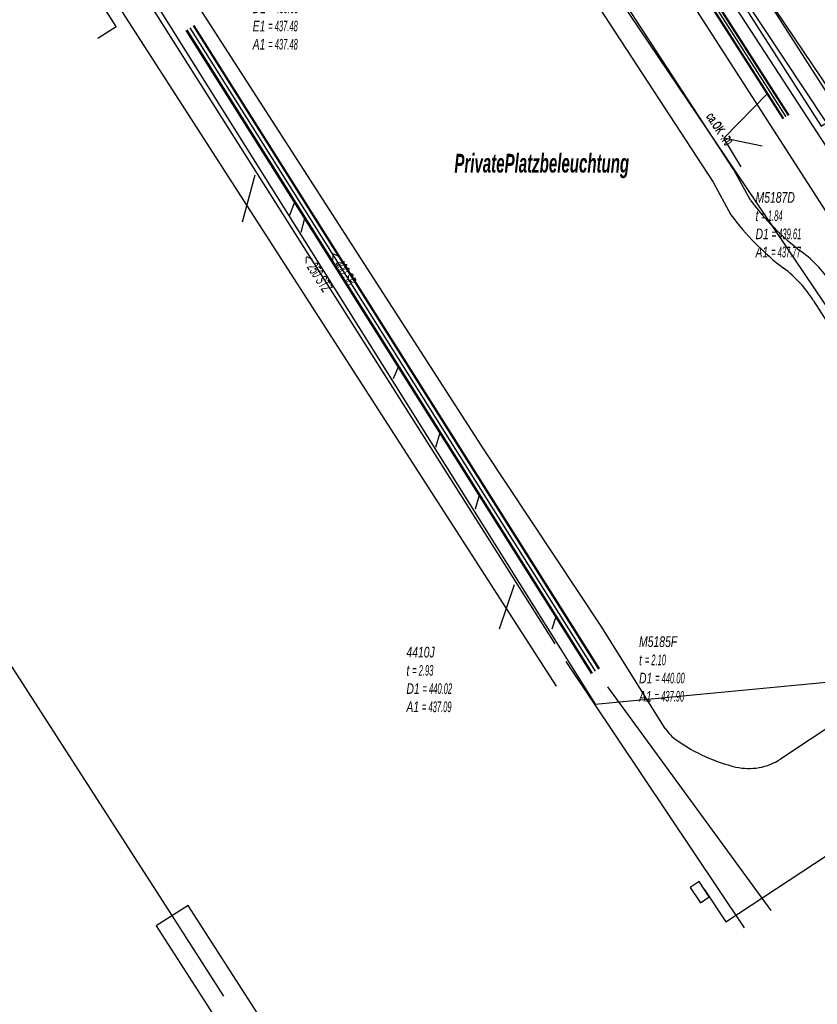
# Model space of a CAD drawing. Header units: metres. Extents: x 2695563 to 2696938, y 1260544 to 1262032.
# Tile 189 of 256: x 2696397 to 2696435, y 1261363 to 1261410. Entities that reach past the tile are written whole.
import ezdxf

# ---------------------------------------------------------------- set-up
doc = ezdxf.new("R2010")
doc.units = ezdxf.units.M
doc.linetypes.add('AUSGEZOGEN', pattern=[0])
for name, color, linetype in [('AW_LK_ Haltung Text', 7, 'AUSGEZOGEN'), ('AW_LK_Haltung', 24, 'AUSGEZOGEN'), ('AW_LK_Normschacht Text', 24, 'AUSGEZOGEN'), ('EW_Hoehenpunkt_Text', 7, 'AUSGEZOGEN'), ('EW_LK_Bauwerk_FL_Linie_Punkt', 1, 'AUSGEZOGEN'), ('EW_LK_Freitext_Text', 1, 'AUSGEZOGEN'), ('EW_LK_Trasseabs', 1, 'AUSGEZOGEN'), ('EW_LK_Trasserand', 1, 'AUSGEZOGEN'), ('FM_LK_SW_TRASSEKANTE', 94, 'AUSGEZOGEN'), ('TV_LK_LEITUNG', 92, 'AUSGEZOGEN'), ('WA_LK_Leitung', 171, 'AUSGEZOGEN')]:
    doc.layers.add(name, color=color, linetype=linetype)
doc.styles.add('ARIAL', font='arial.ttf')
doc.styles.add('ARIALNARROW', font='ARIALN.TTF')
pattern_1 = [(0, (2708005, 1273150), (6075, 6075), [6075, -6075]), (90, (2708005, 1273150), (-6075, 6075), [6075, -6075])]

# ---------------------------------------------------------------- blocks, each defined once
blk = doc.blocks.new('COMPLEXOBJECT_1695')
at = {"layer": 'EW_LK_Trasserand', "color": 1, "linetype": 'AUSGEZOGEN', "transparency": 33554687}
for points in [[(6430.72, 11401.543), (6429.932, 11402.986), (6413.42, 11428.298), (6409.373, 11434.797), (6404.953, 11441.622), (6403.985, 11441.002), (6408.397, 11434.189), (6412.45, 11427.68), (6428.944, 11402.396), (6429.788, 11400.849)], [(6433.7, 11396.778), (6442.124, 11383.593), (6445.044, 11378.935), (6446.018, 11379.546)]]:
    blk.add_lwpolyline(points, dxfattribs=at)
for centre, radius, start, end in [((6440.399, 11408.703), 12.04, 216.493, 232.795), ((6439.865, 11408.308), 12.537, 216.5095, 232.8065), ((6429.664, 11394.447), 5.807, 31.5005, 53.4854), ((6429, 11393.89), 5.517, 31.5672, 53.4368)]:
    blk.add_arc(centre, radius, start, end, dxfattribs=at)
blk = doc.blocks.new('COMPLEXOBJECT_2538')
at = {"layer": 'EW_LK_Trasseabs', "color": 1, "linetype": 'AUSGEZOGEN', "transparency": 33554687}
for p, q in [((6447.692, 11384.086), (6445.614, 11382.815)), ((6444.858, 11382.475), (6442.222, 11381.639)), ((6441.566, 11381.321), (6432.14, 11375.07))]:
    blk.add_line(p, q, dxfattribs=at)
for centre, radius, start, end in [((6443.907, 11385.6), 3.267, 286.9259, 301.5043), ((6442.787, 11379.638), 2.079, 105.7647, 125.9595), ((6430.641, 11377.391), 2.763, 257.1652, 302.8569)]:
    blk.add_arc(centre, radius, start, end, dxfattribs=at)
blk = doc.blocks.new('COMPLEXOBJECT_2539')
at = {"layer": 'EW_LK_Trasseabs', "color": 1, "linetype": 'AUSGEZOGEN', "transparency": 33554687}
blk.add_lwpolyline([(6426.68, 11376.521), (6423.651, 11381.369), (6418.104, 11389.726), (6396.266, 11423.668), (6374.358, 11457.446), (6363.433, 11474.457), (6352.275, 11491.578), (6346.838, 11500.057), (6341.434, 11508.582), (6335.987, 11517.08)], dxfattribs=at)
for centre, radius, start, end in [((6428.281, 11377.565), 1.911, 213.1078, 236.7889), ((6431.92, 11382.572), 8.1, 234.6488, 256.4819)]:
    blk.add_arc(centre, radius, start, end, dxfattribs=at)

msp = doc.modelspace()

# ---------------------------------------------------------------- hatches: boundary and pattern name
at = {"layer": 'EW_LK_Bauwerk_FL_Linie_Punkt', "lineweight": 18, "transparency": 33554687}
h = msp.add_hatch(dxfattribs=at)
h.set_pattern_fill('MUSTER', color=1, scale=2025, style=0, pattern_type=2)
h.set_pattern_definition([(0, (2699905, 1265050), (2025, 2025), [2025, -2025]), (90, (2699905, 1265050), (-2025, 2025), [2025, -2025])])
h.paths.add_polyline_path([(2696428.838, 1261368.807), (2696429.32, 1261368.077), (2696429.737, 1261368.353), (2696429.254, 1261369.083)], flags=0)
h = msp.add_hatch(dxfattribs=at)
h.set_pattern_fill('MUSTER', color=1, scale=4050, style=0, pattern_type=2)
h.set_pattern_definition([(0, (2703955, 1269100), (4050, 4050), [4050, -4050]), (90, (2703955, 1269100), (-4050, 4050), [4050, -4050])])
h.paths.add_polyline_path([(2696408.527, 1261359.243), (2696410.04, 1261360.217), (2696405.062, 1261367.954), (2696403.548, 1261366.98)], flags=0)
at = {"layer": 'EW_LK_Trasserand', "lineweight": 18, "transparency": 33554687}
h = msp.add_hatch(dxfattribs=at)
h.set_pattern_fill('MUSTER', color=1, scale=6075, style=0, pattern_type=2)
h.set_pattern_definition(pattern_1)
h.paths.add_polyline_path([(2696446.988, 1261379.356), (2696444.065, 1261384.018), (2696435.585, 1261397.291), (2696435.547, 1261397.352), (2696435.508, 1261397.413), (2696435.469, 1261397.473), (2696435.429, 1261397.532), (2696435.388, 1261397.591), (2696435.346, 1261397.65), (2696435.304, 1261397.708), (2696435.261, 1261397.766), (2696435.217, 1261397.823), (2696435.172, 1261397.879), (2696435.127, 1261397.935), (2696435.081, 1261397.99), (2696435.035, 1261398.045), (2696434.988, 1261398.099), (2696434.94, 1261398.153), (2696434.891, 1261398.206), (2696434.842, 1261398.258), (2696434.792, 1261398.31), (2696434.742, 1261398.361), (2696434.691, 1261398.412), (2696434.639, 1261398.462), (2696434.586, 1261398.511), (2696434.533, 1261398.56), (2696434.48, 1261398.607), (2696434.426, 1261398.655), (2696434.371, 1261398.701), (2696434.316, 1261398.747), (2696434.26, 1261398.792), (2696434.203, 1261398.837), (2696434.147, 1261398.881), (2696434.089, 1261398.924), (2696434.001, 1261398.991), (2696433.914, 1261399.059), (2696433.828, 1261399.128), (2696433.742, 1261399.198), (2696433.657, 1261399.268), (2696433.572, 1261399.339), (2696433.488, 1261399.411), (2696433.405, 1261399.484), (2696433.323, 1261399.557), (2696433.241, 1261399.632), (2696433.16, 1261399.707), (2696433.079, 1261399.782), (2696432.999, 1261399.859), (2696432.92, 1261399.936), (2696432.842, 1261400.014), (2696432.764, 1261400.092), (2696432.687, 1261400.172), (2696432.611, 1261400.252), (2696432.536, 1261400.333), (2696432.461, 1261400.414), (2696432.387, 1261400.496), (2696432.314, 1261400.579), (2696432.241, 1261400.662), (2696432.17, 1261400.746), (2696432.099, 1261400.831), (2696432.029, 1261400.917), (2696431.959, 1261401.003), (2696431.891, 1261401.089), (2696431.823, 1261401.177), (2696431.756, 1261401.264), (2696431.69, 1261401.353), (2696430.902, 1261402.796), (2696414.39, 1261428.108), (2696410.343, 1261434.607), (2696405.923, 1261441.432), (2696404.955, 1261440.812), (2696409.367, 1261433.999), (2696413.42, 1261427.49), (2696429.914, 1261402.206), (2696430.758, 1261400.659), (2696430.827, 1261400.567), (2696430.897, 1261400.475), (2696430.967, 1261400.384), (2696431.038, 1261400.294), (2696431.111, 1261400.205), (2696431.184, 1261400.116), (2696431.258, 1261400.028), (2696431.332, 1261399.94), (2696431.408, 1261399.853), (2696431.484, 1261399.767), (2696431.561, 1261399.682), (2696431.639, 1261399.597), (2696431.717, 1261399.513), (2696431.797, 1261399.43), (2696431.877, 1261399.347), (2696431.957, 1261399.265), (2696432.039, 1261399.184), (2696432.121, 1261399.104), (2696432.205, 1261399.024), (2696432.288, 1261398.945), (2696432.373, 1261398.867), (2696432.458, 1261398.79), (2696432.544, 1261398.714), (2696432.631, 1261398.638), (2696432.718, 1261398.563), (2696432.806, 1261398.489), (2696432.895, 1261398.416), (2696432.984, 1261398.343), (2696433.074, 1261398.272), (2696433.165, 1261398.201), (2696433.256, 1261398.131), (2696433.31, 1261398.09), (2696433.364, 1261398.049), (2696433.417, 1261398.007), (2696433.47, 1261397.964), (2696433.522, 1261397.92), (2696433.574, 1261397.876), (2696433.625, 1261397.832), (2696433.676, 1261397.786), (2696433.726, 1261397.74), (2696433.775, 1261397.694), (2696433.824, 1261397.647), (2696433.872, 1261397.599), (2696433.92, 1261397.551), (2696433.967, 1261397.502), (2696434.014, 1261397.452), (2696434.06, 1261397.402), (2696434.105, 1261397.351), (2696434.15, 1261397.3), (2696434.194, 1261397.248), (2696434.237, 1261397.196), (2696434.28, 1261397.143), (2696434.322, 1261397.09), (2696434.363, 1261397.036), (2696434.404, 1261396.982), (2696434.444, 1261396.927), (2696434.483, 1261396.872), (2696434.522, 1261396.816), (2696434.56, 1261396.76), (2696434.597, 1261396.703), (2696434.634, 1261396.646), (2696434.67, 1261396.588), (2696443.094, 1261383.403), (2696446.014, 1261378.745)], flags=0)
h = msp.add_hatch(dxfattribs=at)
h.set_pattern_fill('MUSTER', color=1, scale=6075, style=0, pattern_type=2)
h.set_pattern_definition(pattern_1)
h.paths.add_polyline_path([(2696435.953, 1261405.448), (2696427.366, 1261418.868), (2696426.426, 1261418.298), (2696435.027, 1261404.855)], flags=0)

# ---------------------------------------------------------------- linework, layer by layer
at = {"layer": 'AW_LK_Haltung', "linetype": 'AUSGEZOGEN', "transparency": 33554687}
for p, q in [((2696433.237, 1261405.203), (2696406.739, 1261446.626)), ((2696433.254, 1261405.214), (2696406.756, 1261446.637)), ((2696433.27, 1261405.225), (2696406.772, 1261446.648)), ((2696433.49, 1261405.365), (2696406.992, 1261446.788)), ((2696433.506, 1261405.376), (2696407.008, 1261446.799)), ((2696433.523, 1261405.387), (2696407.025, 1261446.81)), ((2696424.505, 1261379.145), (2696405.319, 1261409.61)), ((2696424.522, 1261379.156), (2696405.336, 1261409.621)), ((2696424.539, 1261379.166), (2696405.353, 1261409.631)), ((2696424.167, 1261378.932), (2696404.981, 1261409.397)), ((2696424.184, 1261378.942), (2696404.998, 1261409.407)), ((2696424.201, 1261378.953), (2696405.015, 1261409.418))]:
    msp.add_line(p, q, dxfattribs=at)
at = {"layer": 'AW_LK_Haltung', "color": 255, "transparency": 33554687}
for p, q in [((2696433.38, 1261405.295), (2696406.882, 1261446.718)), ((2696424.353, 1261379.049), (2696405.167, 1261409.514))]:
    msp.add_line(p, q, dxfattribs=at)
at = {"layer": 'AW_LK_Haltung', "color": 24, "linetype": 'AUSGEZOGEN', "transparency": 33554687}
for p, q in [((2696422.448, 1261380.34), (2696402.08, 1261412.509)), ((2696400.799, 1261409.029), (2696401.66, 1261409.58)), ((2696430.432, 1261404.294), (2696432.499, 1261406.4)), ((2696431.238, 1261402.939), (2696430.432, 1261404.294)), ((2696432.246, 1261403.91), (2696430.432, 1261404.294)), ((2696407.642, 1261400.335), (2696408.237, 1261402.551)), ((2696409.863, 1261400.608), (2696410.113, 1261401.274)), ((2696410.413, 1261399.837), (2696410.597, 1261400.509)), ((2696414.78, 1261392.908), (2696415.026, 1261393.478)), ((2696416.794, 1261389.654), (2696416.993, 1261390.354)), ((2696418.663, 1261386.727), (2696418.86, 1261387.395)), ((2696419.798, 1261381.045), (2696420.516, 1261383.146)), ((2696422.303, 1261381.051), (2696422.484, 1261381.64)), ((2696431.402, 1261366.896), (2696422.967, 1261379.507)), ((2696432.662, 1261367.707), (2696424.938, 1261378.311))]:
    msp.add_line(p, q, dxfattribs=at)
msp.add_lwpolyline([(2696401.66, 1261409.58), (2696393.39, 1261422.49), (2696393.778, 1261424.887)], dxfattribs=at)
at = {"layer": 'EW_LK_Bauwerk_FL_Linie_Punkt', "color": 1, "linetype": 'AUSGEZOGEN', "transparency": 33554687}
for points in [[(2696428.838, 1261368.807), (2696429.32, 1261368.077), (2696429.737, 1261368.353), (2696429.254, 1261369.083), (2696428.838, 1261368.807)], [(2696408.527, 1261359.243), (2696410.04, 1261360.217), (2696405.062, 1261367.954), (2696403.548, 1261366.98), (2696408.527, 1261359.243)]]:
    msp.add_lwpolyline(points, close=True, dxfattribs=at)
at = {"layer": 'EW_LK_Trasseabs', "color": 1, "linetype": 'AUSGEZOGEN', "transparency": 33554687}
for p, q in [((2696404.305, 1261367.467), (2696361.896, 1261433.379)), ((2696430.517, 1261367.173), (2696437.118, 1261371.531)), ((2696429.496, 1261368.718), (2696430.517, 1261367.173)), ((2696406.762, 1261363.65), (2696404.305, 1261367.467))]:
    msp.add_line(p, q, dxfattribs=at)
at = {"layer": 'EW_LK_Trasserand', "color": 1, "linetype": 'AUSGEZOGEN', "transparency": 33554687}
msp.add_lwpolyline([(2696435.953, 1261405.448), (2696427.366, 1261418.868), (2696426.426, 1261418.298), (2696435.027, 1261404.855), (2696435.953, 1261405.448)], close=True, dxfattribs=at)
at = {"layer": 'FM_LK_SW_TRASSEKANTE', "color": 94, "linetype": 'AUSGEZOGEN', "transparency": 33554687}
msp.add_line((2696422.501, 1261378.338), (2696344.356, 1261499.835), dxfattribs=at)
msp.add_lwpolyline([(2696398.221, 1261460.943), (2696440.088, 1261397.776), (2696446.33, 1261389.987), (2696454.093, 1261383.575), (2696455.739, 1261382.717), (2696457.02, 1261381.082), (2696458.765, 1261377.223), (2696459.997, 1261375.634), (2696462.771, 1261372.711)], dxfattribs=at)
at = {"layer": 'TV_LK_LEITUNG', "color": 92, "linetype": 'AUSGEZOGEN', "transparency": 33554687}
for points in [[(2696460.677, 1261379), (2696455.973, 1261373.487), (2696452.836, 1261376.101), (2696449.562, 1261378.829), (2696443.921, 1261383.528), (2696422.735, 1261414.96), (2696406.599, 1261440.252), (2696389.286, 1261464.786), (2696372.562, 1261489.699), (2696355.271, 1261514.199), (2696342.374, 1261535.484)], [(2696322.555, 1261524.427), (2696326.755, 1261525.783), (2696331.117, 1261523.946), (2696335.479, 1261518.207), (2696353.386, 1261490.658), (2696424.326, 1261377.476), (2696436.264, 1261378.624), (2696449.562, 1261378.829), (2696460.677, 1261379)], [(2696460.677, 1261379), (2696455.368, 1261383.769), (2696450.552, 1261386.98), (2696446.882, 1261390.993), (2696444.933, 1261392.484), (2696426.471, 1261419.89), (2696399.983, 1261460.368), (2696401.359, 1261465.299)], [(2696460.677, 1261379), (2696449.579, 1261384.822), (2696442.462, 1261392.858), (2696411.741, 1261440.068)]]:
    msp.add_lwpolyline(points, dxfattribs=at)
at = {"layer": 'WA_LK_Leitung', "color": 7, "linetype": 'AUSGEZOGEN', "transparency": 33554687}
msp.add_lwpolyline([(2696444.177, 1261386.883), (2696443.665, 1261387.683), (2696441.01, 1261391.835), (2696440.902, 1261392.003), (2696440.121, 1261393.225), (2696435.833, 1261399.929), (2696398.874, 1261457.442), (2696398.751, 1261457.633), (2696397.879, 1261458.986), (2696380.322, 1261486.167), (2696357.629, 1261521.428), (2696353.04, 1261528.568), (2696352.872, 1261528.829)], dxfattribs=at)

# ---------------------------------------------------------------- block references
at = {"layer": 'EW_LK_Trasseabs', "color": 1, "linetype": 'AUSGEZOGEN', "lineweight": -3, "transparency": 33554687}
for name in ['COMPLEXOBJECT_2539', 'COMPLEXOBJECT_2538']:
    msp.add_blockref(name, (2690000.97, 1249999.81), dxfattribs=at)
at = {"layer": 'EW_LK_Trasserand', "color": 1, "linetype": 'AUSGEZOGEN', "lineweight": -3, "transparency": 33554687}
msp.add_blockref('COMPLEXOBJECT_1695', (2690000.97, 1249999.81), dxfattribs=at)

# ---------------------------------------------------------------- texts
at = {"layer": 'AW_LK_ Haltung Text', "color": 24, "transparency": 33554687, "char_height": 0.55705, "attachment_point": 5, "style": 'ARIAL'}
for s, insert, width, rotation in [('\\A1;{\\fArial|i1|b0;\\H0.557054;\\W0.700000;\\C24;< \\W0.490000;250 STZ}\\P', (2696411.174, 1261397.899), 2.75543, 302.7339), ('\\A1;{\\fArial|i1|b0;\\H0.557054;\\W0.700000;\\C24;< \\W0.490000;400 SB}\\P', (2696412.374, 1261398.115), 2.45674, 302.0994)]:
    msp.add_mtext(s, dxfattribs=dict(at, insert=insert, width=width, rotation=rotation))
at = {"layer": 'AW_LK_Normschacht Text', "color": 24, "transparency": 33554687, "char_height": 0.50641, "attachment_point": 1, "line_spacing_factor": 1.024096, "style": 'ARIAL'}
for s, insert, width in [('\\A1;{\\fArial|i1|b0;\\H0.506413;\\W0.695136;\\C24;M5185E}\\P{\\fArial|i1|b0;\\H0.505000;\\W0.695136;\\C24;t \\W0.486595;= 2.20}\\P{\\fArial|i1|b0;\\H0.505000;\\W0.695136;\\C24;D1 \\W0.486595;= 439.68}\\P{\\fArial|i1|b0;\\H0.505000;\\W0.695136;\\C24;E1 \\W0.486595;= 437.48}\\P{\\fArial|i1|b0;\\H0.505000;\\W0.695136;\\C24;A1 \\W0.486595;= 437.48}\\P', (2696408.122, 1261412.442), 2.83779), ('\\A1;{\\fArial|i1|b0;\\H0.506413;\\W0.696409;\\C24;M5187D}\\P{\\fArial|i1|b0;\\H0.505000;\\W0.696409;\\C24;t \\W0.487486;= 1.84}\\P{\\fArial|i1|b0;\\H0.505000;\\W0.696409;\\C24;D1 \\W0.487486;= 439.61}\\P{\\fArial|i1|b0;\\H0.505000;\\W0.696409;\\C24;A1 \\W0.487486;= 437.77}\\P', (2696431.925, 1261401.737), 2.84322), ('\\A1;{\\fArial|i1|b0;\\H0.506413;\\W0.695182;\\C24;M5185F}\\P{\\fArial|i1|b0;\\H0.505000;\\W0.695182;\\C24;t \\W0.486627;= 2.10}\\P{\\fArial|i1|b0;\\H0.505000;\\W0.695182;\\C24;D1 \\W0.486627;= 440.00}\\P{\\fArial|i1|b0;\\H0.505000;\\W0.695182;\\C24;A1 \\W0.486627;= 437.90}\\P', (2696426.411, 1261380.698), 2.83777), ('\\A1;{\\fArial|i1|b0;\\H0.506413;\\W0.694955;\\C24;4410J}\\P{\\fArial|i1|b0;\\H0.505000;\\W0.694955;\\C24;t \\W0.486468;= 2.93}\\P{\\fArial|i1|b0;\\H0.505000;\\W0.694955;\\C24;D1 \\W0.486468;= 440.02}\\P{\\fArial|i1|b0;\\H0.505000;\\W0.694955;\\C24;A1 \\W0.486468;= 437.09}\\P', (2696415.4, 1261380.2), 2.83619)]:
    msp.add_mtext(s, dxfattribs=dict(at, insert=insert, width=width))
at = {"layer": 'EW_Hoehenpunkt_Text', "color": 1, "transparency": 33554687, "insert": (2696430.02, 1261404.601), "char_height": 0.45675, "width": 1.9477, "attachment_point": 8, "rotation": 303.1182, "style": 'ARIALNARROW'}
msp.add_mtext('\\A1;{\\fArial Narrow|i0|b1;\\H0.456750;\\W0.700000;\\C1;ca.OK \\W0.490000;-.70}\\P', dxfattribs=at)
at = {"layer": 'EW_LK_Freitext_Text', "color": 1, "transparency": 33554687, "insert": (2696421.806, 1261402.971), "char_height": 0.88813, "width": 8.59179, "attachment_point": 5, "style": 'ARIALNARROW'}
msp.add_mtext('\\A1;{\\fArial Narrow|i1|b1;\\H0.888125;\\W0.700000;\\C1;PrivatePlatzbeleuchtung}\\P', dxfattribs=at)

doc.saveas('drawing.dxf')
